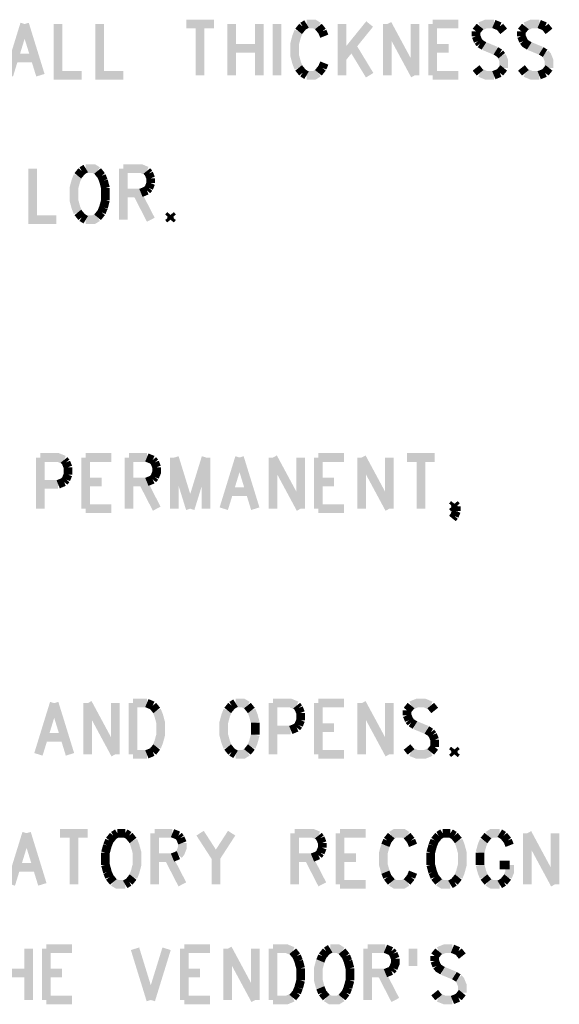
# Model space of a CAD drawing. Extents: x 5.82 to 15.01, y 4.82 to 9.83.
# Tile 5 of 9: x 9.74 to 10.67, y 5.27 to 6.98. Entities that reach past the tile are written whole.
import ezdxf

# ---------------------------------------------------------------- set-up
doc = ezdxf.new("R2010")
doc.units = 0
doc.layers.add('DD_PHO', color=1, linetype='CONTINUOUS')

msp = doc.modelspace()

# ---------------------------------------------------------------- linework, layer by layer
at = {"layer": 'DD_PHO', "const_width": 0.015}
for points in [[(9.74954, 6.97109), (9.72227, 6.8825)], [(9.74954, 6.97109), (9.77681, 6.8825)], [(9.8075, 6.97109), (9.8075, 6.8825), (9.8484, 6.8825)], [(9.87909, 6.97109), (9.87909, 6.8825), (9.92, 6.8825)], [(10.02909, 6.97109), (10.07681, 6.97109)], [(10.05295, 6.97109), (10.05295, 6.8825)], [(10.1075, 6.97109), (10.1075, 6.8825)], [(10.15522, 6.97109), (10.15522, 6.8825)], [(10.1859, 6.97109), (10.1859, 6.8825)], [(10.23022, 6.96687), (10.2234, 6.95843)], [(10.23704, 6.97109), (10.23022, 6.96687)], [(10.2575, 6.96687), (10.25068, 6.97109), (10.23704, 6.97109)], [(10.26431, 6.95843), (10.2575, 6.96687)], [(10.2984, 6.97109), (10.2984, 6.8825)], [(10.34613, 6.97109), (10.2984, 6.91203)], [(10.37681, 6.97109), (10.37681, 6.8825)], [(10.37681, 6.97109), (10.42454, 6.8825)], [(10.42454, 6.97109), (10.42454, 6.8825)], [(10.45522, 6.97109), (10.45522, 6.8825)], [(10.45522, 6.97109), (10.49954, 6.97109)], [(10.53704, 6.96687), (10.53022, 6.95843)], [(10.5609, 6.97109), (10.54727, 6.97109), (10.53704, 6.96687)], [(10.57113, 6.96687), (10.5609, 6.97109)], [(10.57795, 6.95843), (10.57113, 6.96687)], [(10.61545, 6.96687), (10.60863, 6.95843)], [(10.63931, 6.97109), (10.62568, 6.97109), (10.61545, 6.96687)], [(10.64954, 6.96687), (10.63931, 6.97109)], [(10.65636, 6.95843), (10.64954, 6.96687)], [(10.2234, 6.95843), (10.22, 6.95), (10.21659, 6.93734), (10.21659, 6.91625), (10.22, 6.90359), (10.2234, 6.89515)], [(10.26772, 6.95), (10.26431, 6.95843)], [(10.53022, 6.95843), (10.53022, 6.95)], [(10.53022, 6.95), (10.53363, 6.94156)], [(10.60863, 6.95843), (10.60863, 6.95)], [(10.60863, 6.95), (10.61204, 6.94156)], [(10.1075, 6.9289), (10.15522, 6.9289)], [(10.31545, 6.93312), (10.34613, 6.8825)], [(10.45522, 6.9289), (10.4825, 6.9289)], [(10.53363, 6.94156), (10.53704, 6.93734)], [(10.53704, 6.93734), (10.54386, 6.93312)], [(10.54386, 6.93312), (10.56431, 6.92468)], [(10.61204, 6.94156), (10.61545, 6.93734), (10.62227, 6.93312)], [(10.62227, 6.93312), (10.64272, 6.92468)], [(9.7325, 6.91203), (9.76659, 6.91203)], [(10.56431, 6.92468), (10.57113, 6.92046)], [(10.57113, 6.92046), (10.57454, 6.91625)], [(10.57454, 6.91625), (10.57795, 6.90781), (10.57795, 6.89515)], [(10.64272, 6.92468), (10.64954, 6.92046)], [(10.64954, 6.92046), (10.65295, 6.91625), (10.65636, 6.90781), (10.65636, 6.89515)], [(10.2234, 6.89515), (10.23022, 6.88671)], [(10.2575, 6.88671), (10.26431, 6.89515)], [(10.26431, 6.89515), (10.26772, 6.90359)], [(10.53704, 6.88671), (10.53022, 6.89515)], [(10.57795, 6.89515), (10.57113, 6.88671)], [(10.61545, 6.88671), (10.60863, 6.89515)], [(10.65636, 6.89515), (10.64954, 6.88671)], [(10.23022, 6.88671), (10.23704, 6.8825)], [(10.23704, 6.8825), (10.25068, 6.8825), (10.2575, 6.88671)], [(10.45522, 6.8825), (10.49954, 6.8825)], [(10.5609, 6.8825), (10.54727, 6.8825), (10.53704, 6.88671)], [(10.57113, 6.88671), (10.5609, 6.8825)], [(10.63931, 6.8825), (10.62568, 6.8825), (10.61545, 6.88671)], [(10.64954, 6.88671), (10.63931, 6.8825)], [(9.76318, 6.72109), (9.76318, 6.6325), (9.80409, 6.6325)], [(9.84159, 6.70843), (9.83818, 6.7), (9.83477, 6.68734), (9.83477, 6.66625), (9.83818, 6.65359), (9.84159, 6.64515)], [(9.8484, 6.71687), (9.84159, 6.70843)], [(9.85522, 6.72109), (9.8484, 6.71687)], [(9.87568, 6.71687), (9.86886, 6.72109), (9.85522, 6.72109)], [(9.8825, 6.70843), (9.87568, 6.71687)], [(9.8859, 6.7), (9.8825, 6.70843)], [(9.92, 6.72109), (9.92, 6.6325)], [(9.92, 6.72109), (9.95068, 6.72109), (9.9609, 6.71687)], [(9.9609, 6.71687), (9.96431, 6.71265)], [(9.96431, 6.71265), (9.96772, 6.70421)], [(9.88931, 6.68734), (9.8859, 6.7)], [(9.96772, 6.69578), (9.96431, 6.68734)], [(9.96772, 6.70421), (9.96772, 6.69578)], [(9.88931, 6.66625), (9.88931, 6.68734)], [(9.95068, 6.6789), (9.92, 6.6789)], [(9.94386, 6.6789), (9.96772, 6.6325)], [(9.9609, 6.68312), (9.95068, 6.6789)], [(9.96431, 6.68734), (9.9609, 6.68312)], [(9.8825, 6.64515), (9.8859, 6.65359)], [(9.8859, 6.65359), (9.88931, 6.66625)], [(9.84159, 6.64515), (9.8484, 6.63671)], [(9.8484, 6.63671), (9.85522, 6.6325)], [(9.85522, 6.6325), (9.86886, 6.6325), (9.87568, 6.63671)], [(9.87568, 6.63671), (9.8825, 6.64515)], [(10.00181, 6.64093), (9.9984, 6.63671)], [(9.9984, 6.63671), (10.00181, 6.6325)], [(10.00522, 6.63671), (10.00181, 6.64093)], [(10.00181, 6.6325), (10.00522, 6.63671)], [(9.77681, 6.22109), (9.77681, 6.1325)], [(9.77681, 6.22109), (9.8075, 6.22109), (9.81772, 6.21687)], [(9.81772, 6.21687), (9.82113, 6.21265)], [(9.82113, 6.21265), (9.82454, 6.20421)], [(9.85522, 6.22109), (9.85522, 6.1325)], [(9.85522, 6.22109), (9.89954, 6.22109)], [(9.93022, 6.22109), (9.93022, 6.1325)], [(9.93022, 6.22109), (9.9609, 6.22109)], [(9.9609, 6.22109), (9.97113, 6.21687)], [(9.97113, 6.21687), (9.97454, 6.21265)], [(9.97454, 6.21265), (9.97795, 6.20421)], [(10.00863, 6.22109), (10.00863, 6.1325)], [(10.00863, 6.22109), (10.0359, 6.1325)], [(10.06318, 6.22109), (10.0359, 6.1325)], [(10.06318, 6.22109), (10.06318, 6.1325)], [(10.12113, 6.22109), (10.09386, 6.1325)], [(10.12113, 6.22109), (10.1484, 6.1325)], [(10.17909, 6.22109), (10.17909, 6.1325)], [(10.17909, 6.22109), (10.22681, 6.1325)], [(10.22681, 6.22109), (10.22681, 6.1325)], [(10.2575, 6.22109), (10.2575, 6.1325)], [(10.2575, 6.22109), (10.30181, 6.22109)], [(10.3325, 6.22109), (10.3325, 6.1325)], [(10.3325, 6.22109), (10.38022, 6.1325)], [(10.38022, 6.22109), (10.38022, 6.1325)], [(10.4109, 6.22109), (10.45863, 6.22109)], [(10.43477, 6.22109), (10.43477, 6.1325)], [(9.82454, 6.20421), (9.82454, 6.19156)], [(9.97795, 6.20421), (9.97795, 6.19578), (9.97454, 6.18734)], [(9.81772, 6.1789), (9.8075, 6.17468)], [(9.82113, 6.18312), (9.81772, 6.1789)], [(9.82454, 6.19156), (9.82113, 6.18312)], [(9.85522, 6.1789), (9.8825, 6.1789)], [(9.9609, 6.1789), (9.93022, 6.1789)], [(9.95409, 6.1789), (9.97795, 6.1325)], [(9.97113, 6.18312), (9.9609, 6.1789)], [(9.97454, 6.18734), (9.97113, 6.18312)], [(10.2575, 6.1789), (10.28477, 6.1789)], [(9.8075, 6.17468), (9.77681, 6.17468)], [(10.10409, 6.16203), (10.13818, 6.16203)], [(9.85522, 6.1325), (9.89954, 6.1325)], [(10.2575, 6.1325), (10.30181, 6.1325)], [(10.48931, 6.13671), (10.49272, 6.14093)], [(10.49272, 6.1325), (10.48931, 6.13671)], [(10.49272, 6.14093), (10.49613, 6.13671)], [(10.49613, 6.13671), (10.49272, 6.1325)], [(10.49613, 6.12828), (10.49272, 6.11984)], [(10.49613, 6.13671), (10.49613, 6.12828)], [(10.49272, 6.11984), (10.48931, 6.11562)], [(9.80068, 5.79609), (9.7734, 5.7075)], [(9.80068, 5.79609), (9.82795, 5.7075)], [(9.85863, 5.79609), (9.85863, 5.7075)], [(9.85863, 5.79609), (9.90636, 5.7075)], [(9.90636, 5.79609), (9.90636, 5.7075)], [(9.93704, 5.79609), (9.93704, 5.7075)], [(9.93704, 5.79609), (9.9609, 5.79609)], [(9.9609, 5.79609), (9.97113, 5.79187)], [(9.97113, 5.79187), (9.97795, 5.78343)], [(10.1075, 5.79187), (10.10068, 5.78343)], [(10.11431, 5.79609), (10.1075, 5.79187)], [(10.13477, 5.79187), (10.12795, 5.79609), (10.11431, 5.79609)], [(10.14159, 5.78343), (10.13477, 5.79187)], [(10.17909, 5.79609), (10.17909, 5.7075)], [(10.17909, 5.79609), (10.20977, 5.79609), (10.22, 5.79187)], [(10.22, 5.79187), (10.2234, 5.78765)], [(10.2234, 5.78765), (10.22681, 5.77921)], [(10.2575, 5.79609), (10.2575, 5.7075)], [(10.2575, 5.79609), (10.30181, 5.79609)], [(10.3325, 5.79609), (10.3325, 5.7075)], [(10.3325, 5.79609), (10.38022, 5.7075)], [(10.38022, 5.79609), (10.38022, 5.7075)], [(10.41772, 5.79187), (10.4109, 5.78343)], [(10.45181, 5.79187), (10.44159, 5.79609), (10.42795, 5.79609), (10.41772, 5.79187)], [(10.45863, 5.78343), (10.45181, 5.79187)], [(9.97795, 5.78343), (9.98136, 5.775), (9.98477, 5.76234), (9.98477, 5.74125), (9.98136, 5.72859), (9.97795, 5.72015)], [(10.10068, 5.78343), (10.09727, 5.775), (10.09386, 5.76234), (10.09386, 5.74125), (10.09727, 5.72859), (10.10068, 5.72015)], [(10.1484, 5.76234), (10.145, 5.775), (10.14159, 5.78343)], [(10.22681, 5.77921), (10.22681, 5.76656)], [(10.4109, 5.78343), (10.4109, 5.775)], [(10.4109, 5.775), (10.41431, 5.76656)], [(10.1484, 5.74125), (10.1484, 5.76234)], [(10.22, 5.7539), (10.20977, 5.74968)], [(10.2234, 5.75812), (10.22, 5.7539)], [(10.22681, 5.76656), (10.2234, 5.75812)], [(10.2575, 5.7539), (10.28477, 5.7539)], [(10.41431, 5.76656), (10.41772, 5.76234)], [(10.41772, 5.76234), (10.42454, 5.75812)], [(10.42454, 5.75812), (10.445, 5.74968)], [(9.78363, 5.73703), (9.81772, 5.73703)], [(10.14159, 5.72015), (10.145, 5.72859), (10.1484, 5.74125)], [(10.20977, 5.74968), (10.17909, 5.74968)], [(10.445, 5.74968), (10.45181, 5.74546)], [(10.45181, 5.74546), (10.45522, 5.74125)], [(10.45522, 5.74125), (10.45863, 5.73281)], [(9.97795, 5.72015), (9.97113, 5.71171)], [(10.10068, 5.72015), (10.1075, 5.71171)], [(10.13477, 5.71171), (10.14159, 5.72015)], [(10.41772, 5.71171), (10.4109, 5.72015)], [(10.45863, 5.72015), (10.45181, 5.71171)], [(10.45863, 5.73281), (10.45863, 5.72015)], [(9.9609, 5.7075), (9.93704, 5.7075)], [(9.97113, 5.71171), (9.9609, 5.7075)], [(10.1075, 5.71171), (10.11431, 5.7075)], [(10.11431, 5.7075), (10.12795, 5.7075), (10.13477, 5.71171)], [(10.2575, 5.7075), (10.30181, 5.7075)], [(10.45181, 5.71171), (10.44159, 5.7075), (10.42795, 5.7075), (10.41772, 5.71171)], [(10.49272, 5.71593), (10.48931, 5.71171)], [(10.48931, 5.71171), (10.49272, 5.7075)], [(10.49613, 5.71171), (10.49272, 5.71593)], [(10.49272, 5.7075), (10.49613, 5.71171)], [(9.75295, 5.57109), (9.72568, 5.4825)], [(9.75295, 5.57109), (9.78022, 5.4825)], [(9.8109, 5.57109), (9.85863, 5.57109)], [(9.83477, 5.57109), (9.83477, 5.4825)], [(9.90295, 5.56687), (9.89613, 5.55843)], [(9.90977, 5.57109), (9.90295, 5.56687)], [(9.9234, 5.57109), (9.90977, 5.57109)], [(9.93022, 5.56687), (9.9234, 5.57109)], [(9.93704, 5.55843), (9.93022, 5.56687)], [(9.97454, 5.57109), (9.97454, 5.4825)], [(9.97454, 5.57109), (10.00522, 5.57109)], [(10.00522, 5.57109), (10.01545, 5.56687)], [(10.01545, 5.56687), (10.01886, 5.56265)], [(10.05295, 5.57109), (10.08022, 5.5289)], [(10.1075, 5.57109), (10.08022, 5.5289)], [(10.21659, 5.57109), (10.21659, 5.4825)], [(10.21659, 5.57109), (10.24727, 5.57109), (10.2575, 5.56687)], [(10.2575, 5.56687), (10.2609, 5.56265)], [(10.295, 5.57109), (10.295, 5.4825)], [(10.295, 5.57109), (10.33931, 5.57109)], [(10.38363, 5.56687), (10.37681, 5.55843)], [(10.4109, 5.56687), (10.40409, 5.57109), (10.39045, 5.57109), (10.38363, 5.56687)], [(10.41772, 5.55843), (10.4109, 5.56687)], [(10.46545, 5.56687), (10.45863, 5.55843)], [(10.47227, 5.57109), (10.46545, 5.56687)], [(10.4859, 5.57109), (10.47227, 5.57109)], [(10.49272, 5.56687), (10.4859, 5.57109)], [(10.49954, 5.55843), (10.49272, 5.56687)], [(10.55068, 5.56687), (10.54386, 5.55843)], [(10.57113, 5.57109), (10.5575, 5.57109), (10.55068, 5.56687)], [(10.57795, 5.56687), (10.57113, 5.57109)], [(10.58477, 5.55843), (10.57795, 5.56687)], [(10.61886, 5.57109), (10.61886, 5.4825)], [(10.61886, 5.57109), (10.66659, 5.4825)], [(10.66659, 5.57109), (10.66659, 5.4825)], [(9.89272, 5.55), (9.88931, 5.53734)], [(9.89613, 5.55843), (9.89272, 5.55)], [(9.93704, 5.49515), (9.94045, 5.50359), (9.94386, 5.51625), (9.94386, 5.53734), (9.94045, 5.55), (9.93704, 5.55843)], [(10.02227, 5.55421), (10.02227, 5.54578), (10.01886, 5.53734), (10.01545, 5.53312)], [(10.01886, 5.56265), (10.02227, 5.55421)], [(10.2609, 5.56265), (10.26431, 5.55421)], [(10.26431, 5.55421), (10.26431, 5.54578)], [(10.3734, 5.55), (10.37, 5.53734), (10.37, 5.51625), (10.3734, 5.50359)], [(10.37681, 5.55843), (10.3734, 5.55)], [(10.42113, 5.55), (10.41772, 5.55843)], [(10.45522, 5.55), (10.45181, 5.53734)], [(10.45863, 5.55843), (10.45522, 5.55)], [(10.49954, 5.49515), (10.50295, 5.50359), (10.50636, 5.51625), (10.50636, 5.53734), (10.50295, 5.55), (10.49954, 5.55843)], [(10.54386, 5.55843), (10.54045, 5.55), (10.53704, 5.53734)], [(10.58818, 5.55), (10.58477, 5.55843)], [(9.88931, 5.53734), (9.88931, 5.51625)], [(10.01545, 5.53312), (10.00522, 5.5289)], [(10.2575, 5.53312), (10.24727, 5.5289)], [(10.2609, 5.53734), (10.2575, 5.53312)], [(10.26431, 5.54578), (10.2609, 5.53734)], [(10.45181, 5.53734), (10.45181, 5.51625)], [(10.53704, 5.53734), (10.53704, 5.51625)], [(9.88931, 5.51625), (9.89272, 5.50359)], [(10.00522, 5.5289), (9.97454, 5.5289)], [(9.9984, 5.5289), (10.02227, 5.4825)], [(10.08022, 5.5289), (10.08022, 5.4825)], [(10.24727, 5.5289), (10.21659, 5.5289)], [(10.24045, 5.5289), (10.26431, 5.4825)], [(10.295, 5.5289), (10.32227, 5.5289)], [(10.45181, 5.51625), (10.45522, 5.50359)], [(10.53704, 5.51625), (10.54045, 5.50359), (10.54386, 5.49515)], [(10.57113, 5.51625), (10.58818, 5.51625)], [(10.58477, 5.49515), (10.58818, 5.50359), (10.58818, 5.51625)], [(9.7359, 5.51203), (9.77, 5.51203)], [(9.89272, 5.50359), (9.89613, 5.49515)], [(9.89613, 5.49515), (9.90295, 5.48671)], [(9.93022, 5.48671), (9.93704, 5.49515)], [(10.3734, 5.50359), (10.37681, 5.49515)], [(10.37681, 5.49515), (10.38363, 5.48671)], [(10.4109, 5.48671), (10.41772, 5.49515)], [(10.41772, 5.49515), (10.42113, 5.50359)], [(10.45522, 5.50359), (10.45863, 5.49515)], [(10.45863, 5.49515), (10.46545, 5.48671)], [(10.49272, 5.48671), (10.49954, 5.49515)], [(10.54386, 5.49515), (10.55068, 5.48671)], [(10.57795, 5.48671), (10.58477, 5.49515)], [(9.90295, 5.48671), (9.90977, 5.4825), (9.9234, 5.4825)], [(9.9234, 5.4825), (9.93022, 5.48671)], [(10.295, 5.4825), (10.33931, 5.4825)], [(10.38363, 5.48671), (10.39045, 5.4825), (10.40409, 5.4825), (10.4109, 5.48671)], [(10.46545, 5.48671), (10.47227, 5.4825), (10.4859, 5.4825)], [(10.4859, 5.4825), (10.49272, 5.48671)], [(10.55068, 5.48671), (10.5575, 5.4825), (10.57113, 5.4825)], [(10.57113, 5.4825), (10.57795, 5.48671)], [(9.75636, 5.37109), (9.75636, 5.2825)], [(9.78704, 5.37109), (9.78704, 5.2825)], [(9.78704, 5.37109), (9.83136, 5.37109)], [(9.94045, 5.37109), (9.96772, 5.2825)], [(9.995, 5.37109), (9.96772, 5.2825)], [(10.02568, 5.37109), (10.02568, 5.2825)], [(10.02568, 5.37109), (10.07, 5.37109)], [(10.10068, 5.37109), (10.10068, 5.2825)], [(10.10068, 5.37109), (10.1484, 5.2825)], [(10.1484, 5.37109), (10.1484, 5.2825)], [(10.17909, 5.37109), (10.17909, 5.2825)], [(10.17909, 5.37109), (10.20295, 5.37109), (10.21318, 5.36687)], [(10.21318, 5.36687), (10.22, 5.35843)], [(10.27113, 5.36687), (10.26431, 5.35843)], [(10.27795, 5.37109), (10.27113, 5.36687)], [(10.2984, 5.36687), (10.29159, 5.37109), (10.27795, 5.37109)], [(10.30522, 5.35843), (10.2984, 5.36687)], [(10.34272, 5.37109), (10.34272, 5.2825)], [(10.34272, 5.37109), (10.3734, 5.37109)], [(10.3734, 5.37109), (10.38363, 5.36687)], [(10.38363, 5.36687), (10.38704, 5.36265)], [(10.38704, 5.36265), (10.39045, 5.35421)], [(10.42113, 5.37109), (10.42113, 5.34156)], [(10.46545, 5.36687), (10.45863, 5.35843)], [(10.48931, 5.37109), (10.47568, 5.37109), (10.46545, 5.36687)], [(10.49954, 5.36687), (10.48931, 5.37109)], [(10.50636, 5.35843), (10.49954, 5.36687)], [(10.22, 5.35843), (10.2234, 5.35)], [(10.2234, 5.35), (10.22681, 5.33734)], [(10.2609, 5.35), (10.2575, 5.33734), (10.2575, 5.31625), (10.2609, 5.30359)], [(10.26431, 5.35843), (10.2609, 5.35)], [(10.30863, 5.35), (10.30522, 5.35843)], [(10.31204, 5.33734), (10.30863, 5.35)], [(10.39045, 5.35421), (10.39045, 5.34578), (10.38704, 5.33734)], [(10.45863, 5.35843), (10.45863, 5.35)], [(10.45863, 5.35), (10.46204, 5.34156)], [(9.70863, 5.3289), (9.75636, 5.3289)], [(9.78704, 5.3289), (9.81431, 5.3289)], [(10.02568, 5.3289), (10.05295, 5.3289)], [(10.22681, 5.33734), (10.22681, 5.31625)], [(10.31204, 5.31625), (10.31204, 5.33734)], [(10.3734, 5.3289), (10.34272, 5.3289)], [(10.36659, 5.3289), (10.39045, 5.2825)], [(10.38363, 5.33312), (10.3734, 5.3289)], [(10.38704, 5.33734), (10.38363, 5.33312)], [(10.46204, 5.34156), (10.46545, 5.33734), (10.47227, 5.33312)], [(10.47227, 5.33312), (10.49272, 5.32468)], [(10.22681, 5.31625), (10.2234, 5.30359)], [(10.30863, 5.30359), (10.31204, 5.31625)], [(10.49272, 5.32468), (10.49954, 5.32046)], [(10.49954, 5.32046), (10.50295, 5.31625), (10.50636, 5.30781), (10.50636, 5.29515)], [(10.22, 5.29515), (10.21318, 5.28671)], [(10.2234, 5.30359), (10.22, 5.29515)], [(10.2609, 5.30359), (10.26431, 5.29515)], [(10.26431, 5.29515), (10.27113, 5.28671)], [(10.2984, 5.28671), (10.30522, 5.29515)], [(10.30522, 5.29515), (10.30863, 5.30359)], [(10.46545, 5.28671), (10.45863, 5.29515)], [(10.50636, 5.29515), (10.49954, 5.28671)], [(9.78704, 5.2825), (9.83136, 5.2825)], [(10.02568, 5.2825), (10.07, 5.2825)], [(10.21318, 5.28671), (10.20295, 5.2825), (10.17909, 5.2825)], [(10.27113, 5.28671), (10.27795, 5.2825), (10.29159, 5.2825), (10.2984, 5.28671)], [(10.48931, 5.2825), (10.47568, 5.2825), (10.46545, 5.28671)], [(10.49954, 5.28671), (10.48931, 5.2825)]]:
    msp.add_lwpolyline(points, dxfattribs=at)

doc.saveas('drawing.dxf')
